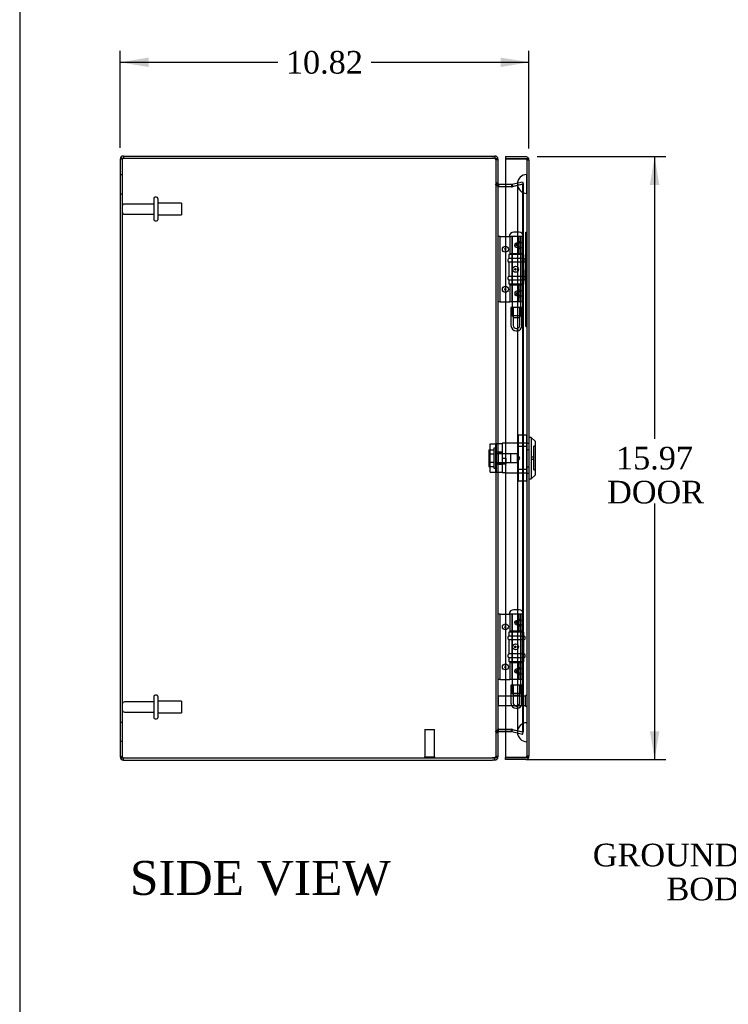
# Model space of a CAD drawing. Header units: inches. Extents: x 0 to 120, y -1 to 80.
# Tile 2 of 7: x 0 to 19, y 26 to 52. Entities that reach past the tile are written whole.
import ezdxf
from ezdxf import colors
from ezdxf.entities.mleader import LeaderData, LeaderLine
from ezdxf.enums import TextEntityAlignment as Align
from ezdxf.lldxf.tags import DXFTag
from ezdxf.math import Vec2, Vec3

# ---------------------------------------------------------------- set-up
doc = ezdxf.new("R2010")
doc.units = ezdxf.units.IN
doc.header["$MEASUREMENT"] = 0
for name, color, linetype in [('CAP02342', 7, 'Continuous'), ('COM52798', 7, 'Continuous'), ('COM54625', 7, 'Continuous'), ('COM70219', 7, 'Continuous'), ('Default', 7, 'Continuous'), ('HNG14573-1', 7, 'Continuous'), ('HNG14573-2', 7, 'Continuous'), ('LOK10000', 7, 'Continuous'), ('LOK10000CAM', 7, 'Continuous'), ('LOK10000NUT', 7, 'Continuous'), ('LOK10000SC', 7, 'Continuous'), ('PIN17645', 7, 'Continuous'), ('QLB20183', 7, 'Continuous'), ('STD21878', 7, 'Continuous'), ('STD26098', 7, 'Continuous')]:
    doc.layers.add(name, color=color, linetype=linetype)
doc.styles.add('SEACAD_Times_New_Roman', font='times.ttf')
tags = doc.linetypes.add('HIDDEN2', pattern=[0.1875, 0.125, -0.0625]).pattern_tags.tags
tags[6:7] = [DXFTag(74, 4), DXFTag(75, 0), DXFTag(340, '0'), DXFTag(46, 0.0), DXFTag(50, 0.0), DXFTag(44, 0.0), DXFTag(45, 0.0)]
tags[4:5] = [DXFTag(74, 4), DXFTag(75, 0), DXFTag(340, '0'), DXFTag(46, 0.0), DXFTag(50, 0.0), DXFTag(44, 0.0), DXFTag(45, 0.0)]
doc.dimstyles.new('HAMMOND_(STH_-_120x80)', dxfattribs={"dimtxt": 0.6, "dimasz": 0.75, "dimexe": 0.3, "dimexo": 0.3, "dimgap": 0.15, "dimtad": 0, "dimtih": 1, "dimtoh": 1, "dimzin": 0, "dimdsep": 46, "dimtxsty": 'SEACAD_Times_New_Roman', "dimblk1": '_SE_FILLED', "dimblk2": '_SE_FILLED', "dimsah": 1, "dimcen": 0.3, "dimadec": 0, "dimazin": 0, "dimtfac": 0.8, "dimtofl": 0, "dimtmove": 0, "dimatfit": 3, "dimfxl": 1, "dimtolj": 1, "dimtzin": 0, "dimarcsym": 0})

# ---------------------------------------------------------------- blocks, each defined once
blk = doc.blocks.new('SE2')
at = {"layer": 'CAP02342', "color": 7, "linetype": 'HIDDEN2'}
for p, q in [((13.739, 44.762), (13.447, 44.762)), ((13.447, 44.762), (13.447, 44.289)), ((13.507, 44.762), (13.507, 44.289)), ((13.679, 44.289), (13.679, 44.762)), ((13.739, 44.289), (13.739, 44.762)), ((13.586, 44.21), (13.6, 44.21)), ((13.586, 44.15), (13.6, 44.15)), ((13.739, 34.762), (13.447, 34.762)), ((13.447, 34.762), (13.447, 34.289)), ((13.507, 34.762), (13.507, 34.289)), ((13.679, 34.289), (13.679, 34.762)), ((13.739, 34.289), (13.739, 34.762)), ((13.586, 34.21), (13.6, 34.21)), ((13.586, 34.15), (13.6, 34.15))]:
    blk.add_line(p, q, dxfattribs=at)
for centre, radius, start, end in [((13.586, 44.289), 0.139, 180, 270), ((13.586, 44.289), 0.079, 180, 270), ((13.586, 44.289), 0.079, 270, 275.0835), ((13.586, 44.289), 0.139, 270, 272.8866), ((13.6, 44.289), 0.079, 264.9165, 270), ((13.6, 44.289), 0.139, 267.1134, 270), ((13.6, 44.289), 0.079, 270, 0), ((13.6, 44.289), 0.139, 270, 0), ((13.586, 34.289), 0.139, 180, 270), ((13.586, 34.289), 0.079, 180, 270), ((13.586, 34.289), 0.079, 270, 275.0835), ((13.6, 34.289), 0.079, 264.9165, 270), ((13.6, 34.289), 0.079, 270, 0), ((13.6, 34.289), 0.139, 270, 0), ((13.586, 34.289), 0.139, 270, 272.8866), ((13.6, 34.289), 0.139, 267.1134, 270)]:
    blk.add_arc(centre, radius, start, end, dxfattribs=at)
at = {"layer": 'COM52798', "color": 7, "linetype": 'Continuous'}
for p, q in [((13.3, 48.762), (13.3, 48.705)), ((13.3, 48.762), (13.839, 48.762)), ((13.3, 48.705), (13.3, 32.85)), ((13.3, 48.705), (13.839, 48.705)), ((13.839, 48.705), (13.3, 48.705)), ((13.839, 48.705), (13.839, 48.705)), ((13.883, 48.705), (13.839, 48.705)), ((13.839, 48.705), (13.91, 48.705)), ((13.883, 48.705), (13.91, 48.723)), ((13.925, 48.676), (13.925, 32.879)), ((13.925, 48.676), (13.925, 48.676)), ((13.925, 48.676), (13.925, 48.676)), ((13.925, 48.676), (13.925, 48.676)), ((13.925, 32.878), (13.925, 32.879)), ((13.925, 32.879), (13.925, 32.879)), ((13.925, 32.879), (13.925, 32.879)), ((13.3, 32.793), (13.3, 32.85)), ((13.839, 32.85), (13.3, 32.85)), ((13.3, 32.85), (13.839, 32.85)), ((13.839, 32.793), (13.3, 32.793)), ((13.839, 32.85), (13.839, 32.85)), ((13.839, 32.85), (13.883, 32.85)), ((13.839, 32.85), (13.91, 32.85)), ((13.883, 32.85), (13.91, 32.832))]:
    blk.add_line(p, q, dxfattribs=at)
at = {"layer": 'COM52798', "color": 7, "linetype": 'HIDDEN2'}
for p, q in [((13.839, 48.705), (13.839, 48.705)), ((13.868, 48.676), (13.868, 32.879)), ((13.868, 48.676), (13.925, 48.676)), ((13.925, 48.676), (13.868, 48.676)), ((13.868, 41.173), (13.925, 41.173)), ((13.868, 41.008), (13.925, 41.008)), ((13.868, 40.546), (13.925, 40.546)), ((13.868, 40.382), (13.925, 40.382)), ((13.925, 32.879), (13.868, 32.879)), ((13.868, 32.879), (13.925, 32.879)), ((13.839, 32.85), (13.839, 32.85))]:
    blk.add_line(p, q, dxfattribs=at)
at = {"layer": 'COM52798', "color": 7, "linetype": 'Continuous'}
for centre, radius, start, end in [((13.839, 48.676), 0.086, 33.3707, 90), ((13.839, 48.676), 0.086, 0.2997, 33.3707), ((13.882, 48.673), 0.043, 4.5183, 48.1211), ((13.839, 48.676), 0.086, 0, 0.1266), ((13.882, 32.882), 0.043, 311.8789, 355.4817), ((13.839, 32.879), 0.086, 326.6293, 359.7003), ((13.839, 32.879), 0.086, 359.8734, 0), ((13.839, 32.879), 0.086, 270, 326.6293)]:
    blk.add_arc(centre, radius, start, end, dxfattribs=at)
at = {"layer": 'COM52798', "color": 7, "linetype": 'HIDDEN2'}
for centre, start, end in [((13.839, 48.676), 0.3756, 90), ((13.839, 48.676), 0.3756, 90), ((13.839, 48.676), 0, 0.3756), ((13.839, 32.879), 270, 359.6244), ((13.839, 32.879), 270, 359.6244), ((13.839, 32.879), 359.6244, 360)]:
    blk.add_arc(centre, 0.029, start, end, dxfattribs=at)
for points, knots in [([(13.925, 48.676), (13.92, 48.676), (13.915, 48.676), (13.911, 48.676), (13.907, 48.677), (13.903, 48.677), (13.899, 48.677), (13.898, 48.677), (13.897, 48.677), (13.895, 48.677), (13.895, 48.678), (13.894, 48.678), (13.893, 48.678), (13.892, 48.678), (13.892, 48.679), (13.892, 48.679), (13.891, 48.679), (13.891, 48.68), (13.89, 48.68), (13.889, 48.682), (13.889, 48.685), (13.888, 48.687), (13.888, 48.69), (13.887, 48.693), (13.886, 48.696), (13.885, 48.699), (13.884, 48.702), (13.883, 48.705)], [0, 0, 0, 0, 0.19546, 0.19546, 0.19546, 0.354645, 0.354645, 0.354645, 0.405734, 0.405734, 0.405734, 0.443121, 0.443121, 0.443121, 0.470209, 0.470209, 0.470209, 0.503571, 0.503571, 0.503571, 0.628238, 0.628238, 0.628238, 0.813753, 0.813753, 0.813753, 1, 1, 1, 1]), ([(13.883, 48.705), (13.885, 48.701), (13.886, 48.697), (13.888, 48.69), (13.888, 48.688), (13.889, 48.685), (13.889, 48.684), (13.89, 48.682), (13.89, 48.681), (13.891, 48.679), (13.892, 48.678), (13.895, 48.677), (13.896, 48.677), (13.901, 48.677), (13.904, 48.676), (13.913, 48.676), (13.919, 48.676), (13.925, 48.676)], [0, 0, 0, 0, 0.25, 0.25, 0.375, 0.375, 0.4375, 0.4375, 0.5, 0.5, 0.5625, 0.5625, 0.625, 0.625, 0.75, 0.75, 1, 1, 1, 1]), ([(13.925, 32.879), (13.92, 32.879), (13.915, 32.879), (13.911, 32.878), (13.907, 32.878), (13.903, 32.878), (13.899, 32.878), (13.898, 32.878), (13.897, 32.878), (13.895, 32.878), (13.895, 32.877), (13.894, 32.877), (13.893, 32.877), (13.892, 32.877), (13.892, 32.876), (13.892, 32.876), (13.891, 32.876), (13.891, 32.875), (13.89, 32.874), (13.889, 32.873), (13.889, 32.87), (13.888, 32.868), (13.888, 32.865), (13.887, 32.862), (13.886, 32.859), (13.885, 32.856), (13.884, 32.853), (13.883, 32.85)], [0, 0, 0, 0, 0.19546, 0.19546, 0.19546, 0.354645, 0.354645, 0.354645, 0.405734, 0.405734, 0.405734, 0.443121, 0.443121, 0.443121, 0.470209, 0.470209, 0.470209, 0.503571, 0.503571, 0.503571, 0.628238, 0.628238, 0.628238, 0.813753, 0.813753, 0.813753, 1, 1, 1, 1]), ([(13.883, 32.85), (13.885, 32.854), (13.886, 32.858), (13.888, 32.864), (13.888, 32.866), (13.889, 32.869), (13.889, 32.87), (13.89, 32.873), (13.89, 32.874), (13.891, 32.876), (13.892, 32.876), (13.895, 32.877), (13.896, 32.878), (13.901, 32.878), (13.904, 32.878), (13.913, 32.878), (13.919, 32.878), (13.925, 32.878)], [0, 0, 0, 0, 0.25, 0.25, 0.375, 0.375, 0.4375, 0.4375, 0.5, 0.5, 0.5625, 0.5625, 0.625, 0.625, 0.75, 0.75, 1, 1, 1, 1])]:
    blk.add_open_spline(points, degree=3, knots=knots, dxfattribs=at)
at = {"layer": 'COM54625', "color": 7, "linetype": 'Continuous'}
for p, q in [((3.189, 48.778), (3.189, 48.721)), ((3.189, 48.778), (12.955, 48.778)), ((12.955, 48.778), (13.017, 48.778)), ((13.017, 48.778), (13.017, 48.721)), ((3.103, 48.692), (3.103, 32.864)), ((3.189, 48.721), (12.955, 48.721)), ((3.189, 48.721), (12.955, 48.721)), ((12.955, 48.721), (13.017, 48.721)), ((13.103, 48.692), (13.092, 48.692)), ((13.103, 48.692), (13.103, 48.678)), ((13.103, 48.678), (13.103, 32.878)), ((13.127, 48.029), (13.118, 47.978)), ((13.132, 48.029), (13.3, 48.029)), ((13.132, 47.961), (13.127, 47.961)), ((13.132, 47.972), (13.3, 47.972)), ((13.3, 47.961), (13.132, 47.961)), ((13.127, 33.526), (13.118, 33.578)), ((13.127, 33.595), (13.132, 33.595)), ((13.132, 33.595), (13.3, 33.595)), ((13.3, 33.584), (13.132, 33.584)), ((13.3, 33.527), (13.132, 33.527)), ((13.103, 32.864), (13.092, 32.864)), ((13.103, 32.878), (13.103, 32.864)), ((3.189, 32.835), (12.955, 32.835)), ((3.189, 32.835), (12.955, 32.835)), ((3.189, 32.778), (3.189, 32.835)), ((3.189, 32.778), (12.955, 32.778)), ((13.017, 32.835), (12.955, 32.835)), ((13.017, 32.778), (12.955, 32.778)), ((13.017, 32.778), (13.017, 32.835))]:
    blk.add_line(p, q, dxfattribs=at)
at = {"layer": 'COM54625', "color": 7, "linetype": 'HIDDEN2'}
for p, q in [((3.16, 48.692), (3.103, 48.692)), ((3.16, 48.692), (3.16, 32.864)), ((13.092, 48.692), (13.046, 48.692)), ((13.046, 48.692), (13.046, 48.677)), ((13.103, 48.678), (13.046, 48.678)), ((13.046, 48.678), (13.046, 32.878)), ((3.16, 48.278), (3.103, 48.278)), ((13.103, 48.058), (13.046, 48.058)), ((13.103, 48.03), (13.046, 48.03)), ((13.3, 48.029), (13.461, 48.029)), ((13.461, 48.029), (13.461, 47.972)), ((13.461, 48.029), (13.466, 48.029)), ((13.466, 48.029), (13.472, 48.03)), ((13.466, 48.029), (13.466, 47.972)), ((13.472, 48.03), (13.755, 48.095)), ((13.755, 48.031), (13.472, 47.966)), ((13.472, 48.03), (13.485, 47.974)), ((13.485, 47.974), (13.768, 48.039)), ((13.768, 48.031), (13.485, 47.966)), ((13.755, 48.095), (13.768, 48.039)), ((13.755, 48.031), (13.755, 33.525)), ((13.755, 48.031), (13.768, 48.031)), ((13.768, 48.031), (13.768, 33.525)), ((3.103, 47.778), (3.16, 47.778)), ((13.118, 47.978), (13.118, 47.973)), ((13.127, 47.961), (13.118, 47.961)), ((13.3, 47.972), (13.461, 47.972)), ((13.461, 47.961), (13.3, 47.961)), ((13.461, 47.972), (13.466, 47.972)), ((13.466, 47.962), (13.461, 47.961)), ((13.466, 47.972), (13.485, 47.974)), ((13.466, 47.962), (13.485, 47.966)), ((13.485, 47.966), (13.466, 47.962)), ((13.472, 47.966), (13.466, 47.962)), ((13.472, 47.966), (13.485, 47.966)), ((3.16, 33.778), (3.103, 33.778)), ((13.103, 33.526), (13.046, 33.526)), ((13.103, 33.498), (13.046, 33.498)), ((13.127, 33.595), (13.118, 33.595)), ((13.118, 33.578), (13.118, 33.583)), ((13.3, 33.595), (13.461, 33.595)), ((13.461, 33.584), (13.3, 33.584)), ((13.461, 33.527), (13.3, 33.527)), ((13.461, 33.595), (13.466, 33.594)), ((13.466, 33.584), (13.461, 33.584)), ((13.461, 33.527), (13.461, 33.584)), ((13.466, 33.527), (13.461, 33.527)), ((13.485, 33.59), (13.466, 33.594)), ((13.466, 33.594), (13.485, 33.59)), ((13.466, 33.594), (13.472, 33.59)), ((13.466, 33.527), (13.466, 33.584)), ((13.485, 33.582), (13.466, 33.584)), ((13.472, 33.526), (13.466, 33.527)), ((13.472, 33.59), (13.755, 33.525)), ((13.472, 33.59), (13.485, 33.59)), ((13.472, 33.526), (13.485, 33.582)), ((13.755, 33.461), (13.472, 33.526)), ((13.485, 33.59), (13.768, 33.525)), ((13.768, 33.516), (13.485, 33.582)), ((13.755, 33.525), (13.768, 33.525)), ((13.755, 33.461), (13.768, 33.516)), ((3.103, 33.278), (3.16, 33.278)), ((3.16, 32.864), (3.103, 32.864)), ((13.046, 32.878), (13.046, 32.864)), ((13.103, 32.878), (13.046, 32.878)), ((13.092, 32.864), (13.046, 32.864))]:
    blk.add_line(p, q, dxfattribs=at)
at = {"layer": 'COM54625', "color": 7, "linetype": 'Continuous'}
for centre, radius, start, end in [((3.189, 48.692), 0.086, 90, 180), ((13.017, 48.692), 0.086, 0, 90), ((3.189, 48.692), 0.029, 90, 114.2825), ((12.955, 48.471), 0.25, 75.7406, 90), ((13.017, 48.692), 0.029, 37.1698, 90), ((13.132, 48.058), 0.029, 180, 260.5896), ((13.235, 48.038), 0.133, 183.4648, 215.3792), ((13.132, 48.058), 0.029, 260.5896, 270), ((13.132, 48.058), 0.086, 260.5896, 270), ((13.234, 33.519), 0.131, 144.4363, 176.7196), ((13.132, 33.498), 0.029, 99.4104, 180), ((13.132, 33.498), 0.086, 90, 99.4104), ((13.132, 33.498), 0.029, 90, 99.4104), ((3.189, 32.864), 0.086, 180, 270), ((13.017, 32.864), 0.086, 270, 360), ((3.189, 32.864), 0.029, 245.7173, 270), ((12.955, 33.085), 0.25, 270, 284.2594), ((13.017, 32.864), 0.029, 270, 322.8302)]:
    blk.add_arc(centre, radius, start, end, dxfattribs=at)
at = {"layer": 'COM54625', "color": 7, "linetype": 'HIDDEN2'}
for centre, radius, start, end in [((3.189, 48.692), 0.029, 114.2825, 180), ((13.017, 48.692), 0.029, 0, 37.1698), ((13.132, 48.058), 0.086, 180, 260.5896), ((13.132, 33.498), 0.086, 99.4104, 180), ((3.189, 32.864), 0.029, 180, 245.7173), ((13.017, 32.864), 0.029, 322.8302, 360)]:
    blk.add_arc(centre, radius, start, end, dxfattribs=at)
at = {"layer": 'COM54625', "color": 7, "linetype": 'Continuous'}
for points, knots in [([(3.189, 48.721), (3.177, 48.718), (3.166, 48.716), (3.145, 48.711), (3.136, 48.709), (3.12, 48.704), (3.114, 48.701), (3.105, 48.697), (3.103, 48.694), (3.103, 48.692)], [0, 0, 0, 0, 0.25, 0.25, 0.5, 0.5, 0.75, 0.75, 1, 1, 1, 1]), ([(13.103, 48.678), (13.103, 48.679), (13.103, 48.68), (13.102, 48.682), (13.101, 48.684), (13.1, 48.686), (13.098, 48.688), (13.096, 48.69), (13.093, 48.692), (13.09, 48.694), (13.087, 48.696), (13.083, 48.697), (13.077, 48.7), (13.067, 48.703), (13.054, 48.706), (13.043, 48.709), (13.034, 48.71), (13.026, 48.712), (13.02, 48.713), (13.017, 48.713)], [0, 0, 0, 0, 0.043184, 0.086624, 0.130316, 0.174255, 0.218434, 0.262848, 0.307492, 0.35236, 0.397445, 0.442741, 0.488243, 0.614204, 0.741522, 0.805729, 0.870223, 0.934986, 1, 1, 1, 1]), ([(3.103, 32.864), (3.103, 32.861), (3.105, 32.859), (3.114, 32.854), (3.12, 32.852), (3.136, 32.847), (3.145, 32.845), (3.166, 32.84), (3.177, 32.837), (3.189, 32.835)], [0, 0, 0, 0, 0.25, 0.25, 0.5, 0.5, 0.75, 0.75, 1, 1, 1, 1]), ([(13.017, 32.843), (13.019, 32.843), (13.023, 32.844), (13.029, 32.845), (13.034, 32.846), (13.04, 32.847), (13.046, 32.848), (13.051, 32.849), (13.057, 32.85), (13.062, 32.851), (13.066, 32.853), (13.071, 32.854), (13.075, 32.855), (13.082, 32.858), (13.09, 32.861), (13.097, 32.866), (13.1, 32.87), (13.102, 32.874), (13.103, 32.876), (13.103, 32.878)], [0, 0, 0, 0, 0.04338, 0.086651, 0.129807, 0.172844, 0.215756, 0.258537, 0.301181, 0.343685, 0.386041, 0.428246, 0.470293, 0.512179, 0.636645, 0.75949, 0.840484, 0.920665, 1, 1, 1, 1])]:
    blk.add_open_spline(points, degree=3, knots=knots, dxfattribs=at)
at = {"layer": 'COM54625', "color": 7, "linetype": 'HIDDEN2'}
for points in [[(3.189, 48.721), (3.185, 48.718), (3.181, 48.716), (3.174, 48.711), (3.171, 48.709), (3.165, 48.704), (3.163, 48.701), (3.16, 48.697), (3.16, 48.694), (3.16, 48.692)], [(13.046, 48.678), (13.046, 48.682), (13.045, 48.686), (13.042, 48.693), (13.04, 48.696), (13.035, 48.702), (13.032, 48.705), (13.025, 48.709), (13.021, 48.711), (13.017, 48.713)], [(13.118, 47.961), (13.108, 47.966), (13.098, 47.972), (13.08, 47.984), (13.073, 47.989), (13.06, 48.001), (13.054, 48.007), (13.047, 48.018), (13.046, 48.024), (13.046, 48.03)], [(13.046, 33.526), (13.046, 33.532), (13.047, 33.538), (13.054, 33.549), (13.06, 33.555), (13.073, 33.566), (13.08, 33.572), (13.098, 33.584), (13.108, 33.589), (13.118, 33.595)], [(3.16, 32.864), (3.16, 32.861), (3.16, 32.859), (3.163, 32.854), (3.165, 32.852), (3.171, 32.847), (3.174, 32.845), (3.181, 32.84), (3.185, 32.837), (3.189, 32.835)], [(13.017, 32.843), (13.021, 32.844), (13.025, 32.846), (13.032, 32.851), (13.035, 32.854), (13.04, 32.86), (13.042, 32.863), (13.045, 32.87), (13.046, 32.874), (13.046, 32.878)]]:
    blk.add_open_spline(points, degree=3, knots=[0, 0, 0, 0, 0.25, 0.25, 0.5, 0.5, 0.75, 0.75, 1, 1, 1, 1], dxfattribs=at)
at = {"layer": 'COM70219', "color": 7, "linetype": 'HIDDEN2'}
for p, q in [((13.864, 48.039), (13.866, 48.288)), ((13.866, 48.288), (13.866, 47.789)), ((13.866, 48.288), (13.867, 48.288)), ((13.867, 48.288), (13.867, 47.789)), ((13.618, 48.039), (13.618, 47.789)), ((13.864, 48.039), (13.864, 47.789)), ((13.866, 47.79), (13.864, 48.039)), ((13.618, 47.789), (13.618, 33.767)), ((13.864, 47.789), (13.864, 33.767)), ((13.867, 47.79), (13.866, 47.79)), ((13.866, 47.789), (13.866, 33.767)), ((13.867, 47.789), (13.867, 33.767)), ((13.618, 33.767), (13.618, 33.517)), ((13.864, 33.767), (13.864, 33.517)), ((13.866, 33.766), (13.864, 33.517)), ((13.866, 33.767), (13.866, 33.268)), ((13.867, 33.766), (13.866, 33.766)), ((13.867, 33.767), (13.867, 33.268)), ((13.864, 33.517), (13.866, 33.268)), ((13.866, 33.268), (13.867, 33.268))]:
    blk.add_line(p, q, dxfattribs=at)
for centre in [(13.868, 48.039), (13.868, 33.517)]:
    blk.add_arc(centre, 0.25, 90, 270, dxfattribs=at)
at = {"layer": 'HNG14573-1', "color": 7, "linetype": 'Continuous'}
for p, q in [((13.16, 46.644), (13.103, 46.644)), ((13.16, 44.912), (13.16, 46.644)), ((13.16, 46.644), (13.181, 46.644)), ((13.181, 46.644), (13.3, 46.644)), ((13.16, 44.912), (13.103, 44.912)), ((13.16, 44.912), (13.181, 44.912)), ((13.181, 44.912), (13.3, 44.912)), ((13.16, 36.644), (13.103, 36.644)), ((13.16, 34.912), (13.16, 36.644)), ((13.16, 36.644), (13.181, 36.644)), ((13.181, 36.644), (13.3, 36.644)), ((13.16, 34.912), (13.103, 34.912)), ((13.16, 34.912), (13.181, 34.912)), ((13.181, 34.912), (13.3, 34.912))]:
    blk.add_line(p, q, dxfattribs=at)
at = {"layer": 'HNG14573-1', "color": 7, "linetype": 'HIDDEN2'}
for p, q in [((13.3, 46.644), (13.405, 46.644)), ((13.415, 46.644), (13.415, 46.19)), ((13.472, 46.644), (13.472, 46.19)), ((13.654, 46.457), (13.579, 46.423)), ((13.585, 46.47), (13.642, 46.495)), ((13.669, 46.19), (13.669, 46.644)), ((13.714, 46.19), (13.714, 46.644)), ((13.771, 46.19), (13.771, 46.644)), ((13.771, 46.19), (13.415, 46.19)), ((13.579, 46.414), (13.654, 46.381)), ((13.585, 46.368), (13.642, 46.342)), ((13.714, 45.365), (13.714, 46.19)), ((13.771, 45.365), (13.771, 46.19)), ((13.415, 45.365), (13.771, 45.365)), ((13.415, 45.365), (13.415, 44.912)), ((13.472, 45.365), (13.472, 44.912)), ((13.654, 45.175), (13.579, 45.141)), ((13.579, 45.132), (13.654, 45.099)), ((13.642, 45.213), (13.585, 45.188)), ((13.669, 44.912), (13.669, 45.365)), ((13.714, 44.912), (13.714, 45.365)), ((13.771, 44.912), (13.771, 45.365)), ((13.3, 44.912), (13.415, 44.912)), ((13.771, 44.912), (13.415, 44.912)), ((13.642, 45.06), (13.585, 45.086)), ((13.3, 36.644), (13.405, 36.644)), ((13.415, 36.644), (13.415, 36.19)), ((13.472, 36.644), (13.472, 36.19)), ((13.669, 36.19), (13.669, 36.644)), ((13.714, 36.19), (13.714, 36.644)), ((13.771, 36.19), (13.771, 36.644)), ((13.654, 36.457), (13.579, 36.423)), ((13.579, 36.414), (13.654, 36.381)), ((13.585, 36.47), (13.642, 36.495)), ((13.585, 36.368), (13.642, 36.342)), ((13.771, 36.19), (13.415, 36.19)), ((13.714, 35.365), (13.714, 36.19)), ((13.771, 35.365), (13.771, 36.19)), ((13.415, 35.365), (13.771, 35.365)), ((13.415, 35.365), (13.415, 34.912)), ((13.472, 35.365), (13.472, 34.912)), ((13.642, 35.213), (13.585, 35.188)), ((13.669, 34.912), (13.669, 35.365)), ((13.714, 34.912), (13.714, 35.365)), ((13.771, 34.912), (13.771, 35.365)), ((13.654, 35.175), (13.579, 35.141)), ((13.579, 35.132), (13.654, 35.099)), ((13.642, 35.06), (13.585, 35.086)), ((13.3, 34.912), (13.415, 34.912)), ((13.771, 34.912), (13.415, 34.912))]:
    blk.add_line(p, q, dxfattribs=at)
for centre in [(13.3, 46.309), (13.3, 45.247), (13.3, 36.309), (13.3, 35.247)]:
    blk.add_circle(centre, 0.079, dxfattribs=at)
at = {"layer": 'HNG14573-1', "color": 7, "linetype": 'Continuous'}
for centre in [(13.3, 46.309), (13.3, 45.247), (13.3, 36.309), (13.3, 35.247)]:
    blk.add_arc(centre, 0.022, 90, 270, dxfattribs=at)
at = {"layer": 'HNG14573-1', "color": 7, "linetype": 'HIDDEN2'}
for centre, start, end in [((13.3, 46.309), 0, 90), ((13.3, 46.309), 270, 0), ((13.3, 45.247), 0, 90), ((13.3, 45.247), 270, 0), ((13.3, 36.309), 0, 90), ((13.3, 36.309), 270, 0), ((13.3, 35.247), 0, 90), ((13.3, 35.247), 270, 0)]:
    blk.add_arc(centre, 0.022, start, end, dxfattribs=at)
for centre, major_axis, ratio, start_param, end_param in [((13.641, 46.419), (0.0978, 0), 0.638889, 2.181662, 4.101524), ((13.584, 46.419), (0.00861, 0), 0.638889, 2.181662, 4.101524), ((13.621, 46.444), (-0.0911, -0.0581), 0.323001, 2.93843, 4.282333), ((13.621, 46.375), (-0.147, -0.094), 0.323001, 2.93843, 4.282333), ((13.621, 46.393), (-0.0911, 0.0581), 0.323001, 2.000852, 3.344755), ((13.621, 46.463), (-0.147, 0.094), 0.323001, 2.000852, 3.344755), ((13.641, 45.137), (0.0978, 0), 0.638889, 2.181662, 4.101524), ((13.584, 45.137), (0.00861, 0), 0.638889, 2.181662, 4.101524), ((13.621, 45.162), (-0.0911, -0.0581), 0.323001, 2.93843, 4.282333), ((13.621, 45.093), (-0.147, -0.094), 0.323001, 2.93843, 4.282333), ((13.621, 45.111), (-0.0911, 0.0581), 0.323001, 2.000852, 3.344755), ((13.621, 45.181), (-0.147, 0.094), 0.323001, 2.000852, 3.344755), ((13.621, 36.444), (-0.0911, -0.0581), 0.323001, 2.93843, 4.282333), ((13.641, 36.419), (0.0978, 0), 0.638889, 2.181662, 4.101524), ((13.584, 36.419), (0.00861, 0), 0.638889, 2.181662, 4.101524), ((13.621, 36.393), (-0.0911, 0.0581), 0.323001, 2.000852, 3.344755), ((13.621, 36.375), (-0.147, -0.094), 0.323001, 2.93843, 4.282333), ((13.621, 36.463), (-0.147, 0.094), 0.323001, 2.000852, 3.344755), ((13.621, 35.162), (-0.0911, -0.0581), 0.323001, 2.93843, 4.282333), ((13.621, 35.093), (-0.147, -0.094), 0.323001, 2.93843, 4.282333), ((13.641, 35.137), (0.0978, 0), 0.638889, 2.181662, 4.101524), ((13.584, 35.137), (0.00861, 0), 0.638889, 2.181662, 4.101524), ((13.621, 35.111), (-0.0911, 0.0581), 0.323001, 2.000852, 3.344755), ((13.621, 35.181), (-0.147, 0.094), 0.323001, 2.000852, 3.344755)]:
    blk.add_ellipse(centre, major_axis=major_axis, ratio=ratio, start_param=start_param, end_param=end_param, dxfattribs=at)
for centre, major_axis in [((13.57, 45.778), (0, 0.079)), ((13.566, 45.778), (0, -0.022)), ((13.57, 35.778), (0, -0.079)), ((13.566, 35.778), (0, -0.022))]:
    blk.add_ellipse(centre, major_axis=major_axis, ratio=0.97437, dxfattribs=at)
at = {"layer": 'HNG14573-2', "color": 7, "linetype": 'HIDDEN2'}
for p, q in [((13.792, 46.171), (13.394, 46.171)), ((13.394, 46.171), (13.394, 46.063)), ((13.473, 46.171), (13.473, 45.384)), ((13.713, 45.384), (13.713, 46.171)), ((13.792, 46.063), (13.792, 46.171)), ((13.365, 46.025), (13.365, 46.002)), ((13.792, 46.063), (13.394, 46.063)), ((13.792, 45.963), (13.394, 45.963)), ((13.394, 45.963), (13.394, 45.591)), ((13.792, 45.591), (13.792, 45.963)), ((13.82, 46.002), (13.82, 46.025)), ((13.365, 45.553), (13.365, 45.53)), ((13.792, 45.591), (13.394, 45.591)), ((13.792, 45.491), (13.394, 45.491)), ((13.394, 45.491), (13.394, 45.384)), ((13.792, 45.384), (13.394, 45.384)), ((13.792, 45.384), (13.792, 45.491)), ((13.82, 45.53), (13.82, 45.553)), ((13.365, 36.025), (13.365, 36.002)), ((13.792, 36.171), (13.394, 36.171)), ((13.394, 36.171), (13.394, 36.063)), ((13.792, 36.063), (13.394, 36.063)), ((13.473, 36.171), (13.473, 35.384)), ((13.713, 35.384), (13.713, 36.171)), ((13.792, 36.063), (13.792, 36.171)), ((13.82, 36.002), (13.82, 36.025)), ((13.792, 35.963), (13.394, 35.963)), ((13.394, 35.963), (13.394, 35.591)), ((13.792, 35.591), (13.792, 35.963)), ((13.365, 35.553), (13.365, 35.53)), ((13.792, 35.591), (13.394, 35.591)), ((13.792, 35.491), (13.394, 35.491)), ((13.394, 35.491), (13.394, 35.384)), ((13.792, 35.384), (13.792, 35.491)), ((13.82, 35.53), (13.82, 35.553)), ((13.792, 35.384), (13.394, 35.384))]:
    blk.add_line(p, q, dxfattribs=at)
for centre, start, end in [((13.405, 46.025), 106.7083, 180), ((13.405, 46.002), 180, 253.2917), ((13.78, 46.025), 0, 73.2917), ((13.78, 46.002), 286.7083, 0), ((13.405, 45.553), 106.7083, 180), ((13.405, 45.53), 180, 253.2917), ((13.78, 45.553), 0, 73.2917), ((13.78, 45.53), 286.7083, 0), ((13.405, 36.025), 106.7083, 180), ((13.405, 36.002), 180, 253.2917), ((13.78, 36.025), 0, 73.2917), ((13.78, 36.002), 286.7083, 0), ((13.405, 35.553), 106.7083, 180), ((13.405, 35.53), 180, 253.2917), ((13.78, 35.553), 0, 73.2917), ((13.78, 35.53), 286.7083, 0)]:
    blk.add_arc(centre, 0.04, start, end, dxfattribs=at)
at = {"layer": 'LOK10000', "color": 7, "linetype": 'Continuous'}
for p, q in [((13.985, 41.327), (13.925, 41.327)), ((13.985, 41.327), (13.985, 40.227)), ((14.085, 41.227), (13.985, 41.327)), ((14.085, 41.227), (14.085, 40.327)), ((13.925, 40.227), (13.985, 40.227)), ((13.985, 40.227), (14.085, 40.327))]:
    blk.add_line(p, q, dxfattribs=at)
at = {"layer": 'LOK10000', "color": 7, "linetype": 'HIDDEN2'}
for p, q in [((13.215, 41.17), (13.215, 40.385)), ((13.855, 41.17), (13.215, 41.17)), ((13.855, 41.173), (13.925, 41.173)), ((13.855, 41.008), (13.925, 41.008)), ((14.055, 40.465), (14.055, 41.09)), ((14.085, 41.09), (14.055, 41.09)), ((13.115, 40.935), (13.215, 40.935)), ((13.115, 40.62), (13.115, 40.935)), ((13.615, 40.893), (13.115, 40.893)), ((13.215, 40.777), (13.315, 40.777)), ((13.315, 40.777), (13.315, 40.62)), ((13.615, 40.893), (13.615, 40.661)), ((13.684, 40.777), (13.615, 40.893)), ((13.615, 40.661), (13.684, 40.777)), ((13.995, 40.807), (14.055, 40.807)), ((13.995, 40.747), (13.995, 40.807)), ((13.995, 40.747), (14.055, 40.747)), ((13.115, 40.661), (13.615, 40.661)), ((13.115, 40.62), (13.215, 40.62)), ((13.315, 40.62), (13.215, 40.62)), ((13.315, 40.385), (13.315, 40.62)), ((13.855, 40.546), (13.925, 40.546)), ((14.055, 40.465), (14.085, 40.465)), ((13.315, 40.385), (13.215, 40.385)), ((13.315, 40.385), (13.855, 40.385)), ((13.855, 40.382), (13.925, 40.382))]:
    blk.add_line(p, q, dxfattribs=at)
at = {"layer": 'LOK10000CAM', "color": 7, "linetype": 'HIDDEN2'}
for p, q in [((12.9, 41.152), (13.065, 41.152)), ((12.9, 40.402), (12.9, 41.152)), ((13.05, 40.402), (13.05, 41.152)), ((13.065, 41.08), (13.065, 41.152)), ((13.215, 41.152), (13.065, 41.152)), ((13.065, 40.475), (13.065, 41.08)), ((13.215, 40.935), (13.065, 40.935)), ((13.215, 40.62), (13.065, 40.62)), ((13.065, 40.402), (13.065, 40.475)), ((12.9, 40.402), (13.065, 40.402)), ((13.065, 40.402), (13.215, 40.402))]:
    blk.add_line(p, q, dxfattribs=at)
at = {"layer": 'LOK10000NUT', "color": 7, "linetype": 'HIDDEN2'}
for p, q in [((13.64, 41.389), (13.64, 41.083)), ((13.855, 41.389), (13.64, 41.389)), ((13.855, 41.389), (13.855, 41.083)), ((13.855, 41.17), (13.64, 41.17)), ((13.64, 41.083), (13.64, 40.471)), ((13.855, 41.083), (13.64, 41.083)), ((13.855, 41.083), (13.855, 40.471)), ((13.64, 40.471), (13.64, 40.165)), ((13.855, 40.471), (13.64, 40.471)), ((13.855, 40.471), (13.855, 40.165)), ((13.64, 40.385), (13.855, 40.385)), ((13.855, 40.165), (13.64, 40.165))]:
    blk.add_line(p, q, dxfattribs=at)
at = {"layer": 'LOK10000SC', "color": 7, "linetype": 'HIDDEN2'}
for p, q in [((12.858, 41), (12.995, 41)), ((12.858, 41), (12.858, 40.888)), ((12.995, 41.04), (12.995, 40.515)), ((13.065, 41.04), (12.995, 41.04)), ((12.858, 40.888), (12.995, 40.888)), ((12.858, 40.888), (12.858, 40.666)), ((13.44, 40.893), (13.065, 40.893)), ((13.44, 40.893), (13.44, 40.661)), ((12.858, 40.666), (12.995, 40.666)), ((12.858, 40.666), (12.858, 40.555)), ((12.858, 40.555), (12.995, 40.555)), ((12.995, 40.515), (13.065, 40.515)), ((13.065, 40.661), (13.44, 40.661))]:
    blk.add_line(p, q, dxfattribs=at)
at = {"layer": 'PIN17645', "color": 7, "linetype": 'HIDDEN2'}
for p, q in [((13.662, 46.762), (13.523, 46.762)), ((13.643, 46.761), (13.543, 46.761)), ((13.781, 46.644), (13.405, 46.644)), ((13.48, 46.644), (13.48, 44.544)), ((13.706, 44.544), (13.706, 46.644)), ((13.706, 44.544), (13.48, 44.544)), ((13.48, 44.544), (13.53, 44.494)), ((13.656, 44.494), (13.53, 44.494)), ((13.656, 44.494), (13.706, 44.544)), ((13.781, 36.644), (13.405, 36.644)), ((13.48, 36.644), (13.48, 34.544)), ((13.662, 36.762), (13.523, 36.762)), ((13.643, 36.761), (13.543, 36.761)), ((13.706, 34.544), (13.706, 36.644)), ((13.706, 34.544), (13.48, 34.544)), ((13.48, 34.544), (13.53, 34.494)), ((13.656, 34.494), (13.53, 34.494)), ((13.656, 34.494), (13.706, 34.544))]:
    blk.add_line(p, q, dxfattribs=at)
for centre, start, end in [((13.523, 46.644), 90, 180), ((13.523, 46.644), 80.5843, 90), ((13.662, 46.644), 90, 99.4157), ((13.662, 46.644), 0, 90), ((13.523, 36.644), 90, 180), ((13.523, 36.644), 80.5843, 90), ((13.662, 36.644), 90, 99.4157), ((13.662, 36.644), 0, 90)]:
    blk.add_arc(centre, 0.119, start, end, dxfattribs=at)
at = {"layer": 'QLB20183', "color": 7, "linetype": 'HIDDEN2'}
for p, q in [((13.838, 46.387), (13.838, 46.762)), ((13.838, 46.762), (13.868, 46.762)), ((13.838, 44.637), (13.838, 46.387)), ((13.84, 45.767), (13.821, 45.767)), ((13.84, 45.753), (13.821, 45.753)), ((13.84, 45.753), (13.821, 45.753)), ((13.84, 45.752), (13.821, 45.752)), ((13.84, 45.737), (13.821, 45.737)), ((13.821, 45.707), (13.84, 45.707)), ((13.821, 45.664), (13.84, 45.664)), ((13.84, 45.65), (13.821, 45.65)), ((13.823, 45.767), (13.823, 45.751)), ((13.823, 45.765), (13.838, 45.765)), ((13.823, 45.762), (13.838, 45.762)), ((13.823, 45.759), (13.838, 45.759)), ((13.823, 45.751), (13.838, 45.751)), ((13.823, 45.751), (13.823, 45.683)), ((13.823, 45.748), (13.838, 45.748)), ((13.823, 45.748), (13.838, 45.748)), ((13.823, 45.748), (13.838, 45.748)), ((13.823, 45.747), (13.838, 45.747)), ((13.823, 45.746), (13.838, 45.746)), ((13.823, 45.745), (13.838, 45.745)), ((13.823, 45.745), (13.838, 45.745)), ((13.823, 45.744), (13.838, 45.744)), ((13.823, 45.742), (13.838, 45.742)), ((13.823, 45.741), (13.838, 45.741)), ((13.823, 45.739), (13.838, 45.739)), ((13.823, 45.739), (13.838, 45.739)), ((13.823, 45.738), (13.838, 45.738)), ((13.823, 45.736), (13.838, 45.736)), ((13.823, 45.735), (13.838, 45.735)), ((13.823, 45.733), (13.838, 45.733)), ((13.823, 45.733), (13.838, 45.733)), ((13.823, 45.732), (13.838, 45.732)), ((13.823, 45.731), (13.838, 45.731)), ((13.823, 45.73), (13.838, 45.73)), ((13.823, 45.729), (13.838, 45.729)), ((13.823, 45.729), (13.838, 45.729)), ((13.823, 45.729), (13.838, 45.729)), ((13.823, 45.728), (13.838, 45.728)), ((13.823, 45.722), (13.838, 45.722)), ((13.823, 45.714), (13.838, 45.714)), ((13.823, 45.709), (13.838, 45.709)), ((13.823, 45.708), (13.838, 45.708)), ((13.823, 45.706), (13.838, 45.706)), ((13.823, 45.687), (13.838, 45.687)), ((13.823, 45.683), (13.823, 45.663)), ((13.823, 45.683), (13.838, 45.683)), ((13.823, 45.677), (13.838, 45.677)), ((13.823, 45.677), (13.838, 45.677)), ((13.823, 45.676), (13.838, 45.676)), ((13.823, 45.676), (13.838, 45.676)), ((13.823, 45.672), (13.838, 45.672)), ((13.823, 45.671), (13.838, 45.671)), ((13.823, 45.668), (13.838, 45.668)), ((13.823, 45.663), (13.838, 45.663)), ((13.823, 45.663), (13.838, 45.663)), ((13.823, 45.663), (13.823, 45.638)), ((13.823, 45.659), (13.838, 45.659)), ((13.823, 45.657), (13.838, 45.657)), ((13.823, 45.657), (13.838, 45.657)), ((13.823, 45.651), (13.838, 45.651)), ((13.823, 45.642), (13.838, 45.642)), ((13.823, 45.638), (13.838, 45.638)), ((13.823, 45.638), (13.823, 45.559)), ((13.823, 45.637), (13.838, 45.637)), ((13.84, 45.626), (13.821, 45.626)), ((13.84, 45.576), (13.821, 45.576)), ((13.84, 45.574), (13.821, 45.574)), ((13.821, 45.553), (13.84, 45.553)), ((13.821, 45.553), (13.84, 45.553)), ((13.821, 45.538), (13.84, 45.538)), ((13.84, 45.528), (13.821, 45.528)), ((13.84, 45.526), (13.821, 45.526)), ((13.821, 45.517), (13.84, 45.517)), ((13.84, 45.511), (13.821, 45.511)), ((13.821, 45.502), (13.84, 45.502)), ((13.823, 45.636), (13.838, 45.636)), ((13.823, 45.633), (13.838, 45.633)), ((13.823, 45.629), (13.838, 45.629)), ((13.823, 45.621), (13.838, 45.621)), ((13.823, 45.6), (13.838, 45.6)), ((13.823, 45.598), (13.838, 45.598)), ((13.823, 45.58), (13.838, 45.58)), ((13.823, 45.578), (13.838, 45.578)), ((13.823, 45.578), (13.838, 45.578)), ((13.823, 45.576), (13.838, 45.576)), ((13.823, 45.576), (13.838, 45.576)), ((13.823, 45.574), (13.838, 45.574)), ((13.823, 45.573), (13.838, 45.573)), ((13.823, 45.573), (13.838, 45.573)), ((13.823, 45.572), (13.838, 45.572)), ((13.823, 45.57), (13.838, 45.57)), ((13.823, 45.568), (13.838, 45.568)), ((13.823, 45.565), (13.838, 45.565)), ((13.823, 45.565), (13.838, 45.565)), ((13.823, 45.563), (13.838, 45.563)), ((13.823, 45.56), (13.838, 45.56)), ((13.823, 45.559), (13.838, 45.559)), ((13.823, 45.559), (13.823, 45.538)), ((13.823, 45.558), (13.838, 45.558)), ((13.823, 45.558), (13.838, 45.558)), ((13.823, 45.557), (13.838, 45.557)), ((13.823, 45.556), (13.838, 45.556)), ((13.823, 45.552), (13.838, 45.552)), ((13.823, 45.546), (13.838, 45.546)), ((13.823, 45.546), (13.838, 45.546)), ((13.823, 45.544), (13.838, 45.544)), ((13.823, 45.544), (13.838, 45.544)), ((13.823, 45.54), (13.838, 45.54)), ((13.823, 45.538), (13.838, 45.538)), ((13.823, 45.538), (13.823, 45.53)), ((13.823, 45.528), (13.823, 45.516)), ((13.823, 45.525), (13.838, 45.525)), ((13.823, 45.523), (13.838, 45.523)), ((13.823, 45.521), (13.838, 45.521)), ((13.823, 45.517), (13.838, 45.517)), ((13.823, 45.516), (13.838, 45.516)), ((13.823, 45.516), (13.823, 45.506)), ((13.823, 45.509), (13.838, 45.509)), ((13.823, 45.506), (13.838, 45.506)), ((13.823, 45.505), (13.838, 45.505)), ((13.823, 45.503), (13.838, 45.503)), ((13.823, 45.503), (13.838, 45.503)), ((13.838, 44.262), (13.838, 44.637)), ((13.838, 44.262), (13.868, 44.262))]:
    blk.add_line(p, q, dxfattribs=at)
at = {"layer": 'STD21878', "color": 7, "linetype": 'HIDDEN2'}
for p, q in [((13.118, 34.225), (13.118, 34.475)), ((13.836, 34.475), (13.118, 34.475)), ((13.836, 34.209), (13.836, 34.49)), ((13.868, 34.49), (13.836, 34.49)), ((13.118, 34.225), (13.836, 34.225)), ((13.836, 34.209), (13.868, 34.209)), ((11.171, 33.585), (11.421, 33.585)), ((11.171, 33.585), (11.171, 32.866)), ((11.421, 32.866), (11.421, 33.585)), ((11.155, 32.866), (11.436, 32.866)), ((11.155, 32.866), (11.155, 32.835)), ((11.436, 32.835), (11.436, 32.866))]:
    blk.add_line(p, q, dxfattribs=at)
at = {"layer": 'STD21878', "color": 7, "linetype": 'Continuous'}
for p, q in [((11.155, 32.835), (11.155, 32.835)), ((11.436, 32.835), (11.436, 32.835))]:
    blk.add_line(p, q, dxfattribs=at)
at = {"layer": 'STD26098', "color": 7, "linetype": 'HIDDEN2'}
for p, q in [((3.997, 47.507), (3.22, 47.507)), ((3.997, 47.654), (3.997, 47.089)), ((4.067, 47.684), (4.027, 47.684)), ((4.097, 47.654), (4.097, 47.089)), ((4.722, 47.528), (4.097, 47.528)), ((4.722, 47.528), (4.722, 47.216)), ((3.22, 47.237), (3.997, 47.237)), ((4.097, 47.216), (4.722, 47.216)), ((4.027, 47.059), (4.067, 47.059)), ((3.997, 34.466), (3.997, 33.901)), ((4.067, 34.496), (4.027, 34.496)), ((4.097, 34.466), (4.097, 33.901)), ((3.997, 34.319), (3.22, 34.319)), ((4.722, 34.34), (4.097, 34.34)), ((4.722, 34.34), (4.722, 34.028)), ((3.22, 34.049), (3.997, 34.049)), ((4.097, 34.028), (4.722, 34.028)), ((4.027, 33.871), (4.067, 33.871))]:
    blk.add_line(p, q, dxfattribs=at)
for centre, radius, start, end in [((3.22, 47.447), 0.06, 90, 180), ((4.027, 47.654), 0.03, 90, 180), ((4.067, 47.654), 0.03, 0, 90), ((3.22, 47.297), 0.06, 180, 270), ((4.027, 47.089), 0.03, 180, 270), ((4.067, 47.089), 0.03, 270, 0), ((4.027, 34.466), 0.03, 90, 180), ((4.067, 34.466), 0.03, 0, 90), ((3.22, 34.259), 0.06, 90, 180), ((3.22, 34.109), 0.06, 180, 270), ((4.027, 33.901), 0.03, 180, 270), ((4.067, 33.901), 0.03, 270, 0)]:
    blk.add_arc(centre, radius, start, end, dxfattribs=at)
blk = doc.blocks.new('DMBLK4294')
at = {"layer": 'Default', "linetype": 'Continuous'}
for points in [[(3.853, 51.385), (3.103, 51.26), (3.853, 51.135)], [(13.175, 51.385), (13.175, 51.135), (13.925, 51.26)]]:
    blk.add_hatch(color=7, dxfattribs=at).paths.add_polyline_path(points)
at = {"layer": 'Default', "color": 7, "linetype": 'Continuous'}
for p, q in [((3.103, 48.992), (3.103, 51.56)), ((13.925, 48.976), (13.925, 51.56)), ((3.103, 51.26), (7.28, 51.26)), ((9.747, 51.26), (13.925, 51.26))]:
    blk.add_line(p, q, dxfattribs=at)
at = {"layer": 'Default', "color": 7, "linetype": 'Continuous', "style": 'SEACAD_Times_New_Roman'}
blk.add_text('10.82', height=0.6, dxfattribs=at).set_placement((7.49, 51.56), align=Align.TOP_LEFT)
blk = doc.blocks.new('_SE_FILLED')
at = {"color": 0}
blk.add_line((0, 0), (-1, 0), dxfattribs=at)
blk.add_solid([(0, 0), (-1, -0.1665), (-1, 0.1665), (0, 0)], dxfattribs=at)
blk = doc.blocks.new('DMBLK4308')
at = {"layer": 'Default', "linetype": 'Continuous'}
for points in [[(17.376, 48.012), (17.251, 48.762), (17.126, 48.012)], [(17.376, 33.543), (17.126, 33.543), (17.251, 32.793)]]:
    blk.add_hatch(color=7, dxfattribs=at).paths.add_polyline_path(points)
at = {"layer": 'Default', "color": 7, "linetype": 'Continuous'}
for p, q in [((14.139, 48.762), (17.551, 48.762)), ((17.251, 48.762), (17.251, 41.287)), ((17.251, 39.577), (17.251, 32.793)), ((13.869, 32.793), (17.551, 32.793))]:
    blk.add_line(p, q, dxfattribs=at)
at = {"layer": 'Default', "color": 7, "linetype": 'Continuous', "style": 'SEACAD_Times_New_Roman'}
for s, p in [('15.97', (16.228, 41.077)), ('DOOR', (15.993, 40.177))]:
    blk.add_text(s, height=0.6, dxfattribs=at).set_placement(p, align=Align.TOP_LEFT)
blk = doc.blocks.new('BORDER')
at = {"layer": 'Default', "color": 7, "linetype": 'Continuous'}
blk.add_line((-41.86, 27.86), (-41.86, 0), dxfattribs=at)

msp = doc.modelspace()

# ---------------------------------------------------------------- block references
at = {"layer": 'Default', "color": 7, "xscale": 2.85, "yscale": 2.85, "zscale": 2.85}
msp.add_blockref('BORDER', (119.744, 0.233), dxfattribs=at)
at = {"layer": 'Default'}
msp.add_blockref('SE2', (0, 0), dxfattribs=at)

# ---------------------------------------------------------------- texts
at = {"layer": 'Default', "color": 7, "linetype": 'Continuous', "style": 'SEACAD_Times_New_Roman'}
msp.add_text('SIDE VIEW', height=0.9, dxfattribs=at).set_placement((3.361, 30.109), align=Align.TOP_LEFT)

# ---------------------------------------------------------------- dimensions: what is measured, and where the dimension line sits
at = {"layer": 'Default', "color": 7, "linetype": 'Continuous'}
for base, p1, p2, angle, text, picture, middle, dimtype in [((3.103, 51.26), (3.103, 48.692), (13.925, 48.676), 359.9153, '\\A1;<>', 'DMBLK4294', (8.514, 51.26), 161), ((17.251, 32.793), (13.839, 48.762), (13.569, 32.793), 90, '\\A1;<>\\PDOOR', 'DMBLK4308', (17.251, 40.777), 160)]:
    dim = msp.add_linear_dim(base=base, p1=p1, p2=p2, angle=angle, text=text, dimstyle='HAMMOND_(STH_-_120x80)', dxfattribs=at)
    dim.commit()
    dim.dimension.update_dxf_attribs({"geometry": picture, "text_midpoint": middle, "dimtype": dimtype})

# ---------------------------------------------------------------- leaders
ml = msp.add_multileader_mtext('Standard', dxfattribs=at)
ml.set_content('{\\pxsm0.9;\\fTimes New Roman|b0||i0||c0|p34;\\W1.;GROUND STUD\\PBODY\\P}', color=7)
ml.set_leader_properties()
ml.build(insert=Vec2(0, 0))
ml.multileader.update_dxf_attribs({"dogleg_length": 0, "arrow_head_size": 0.75})
ctx = ml.context
ctx.base_point, ctx.char_height, ctx.arrow_head_size, ctx.landing_gap_size = Vec3(15.627, 30.049), 0.6, 0.75, 0.21
ctx.text_align_type = 1
notes = []
notes.append((ctx, [(0, (1, 1, 0), (22.191, 30.259), (-1, 0), 0, [(0, [(26.822, 34.49)], 0, [])])]))
ctx.mtext.insert, ctx.mtext.alignment = Vec3(18.849, 30.565), 2
for ctx, leaders in notes:
    for number, flags, end, landing, length, lines in leaders:
        leader = LeaderData()
        leader.index, (leader.has_last_leader_line, leader.has_dogleg_vector, leader.attachment_direction) = number, flags
        leader.last_leader_point, leader.dogleg_vector, leader.dogleg_length = Vec3(end), Vec3(landing), length
        for number, points, colour, breaks in lines:
            line = LeaderLine()
            line.index, line.vertices, line.color, line.breaks = number, Vec3.list(points), colors.encode_raw_color(colour), breaks
            leader.lines.append(line)
        ctx.leaders.append(leader)

doc.saveas('drawing.dxf')
